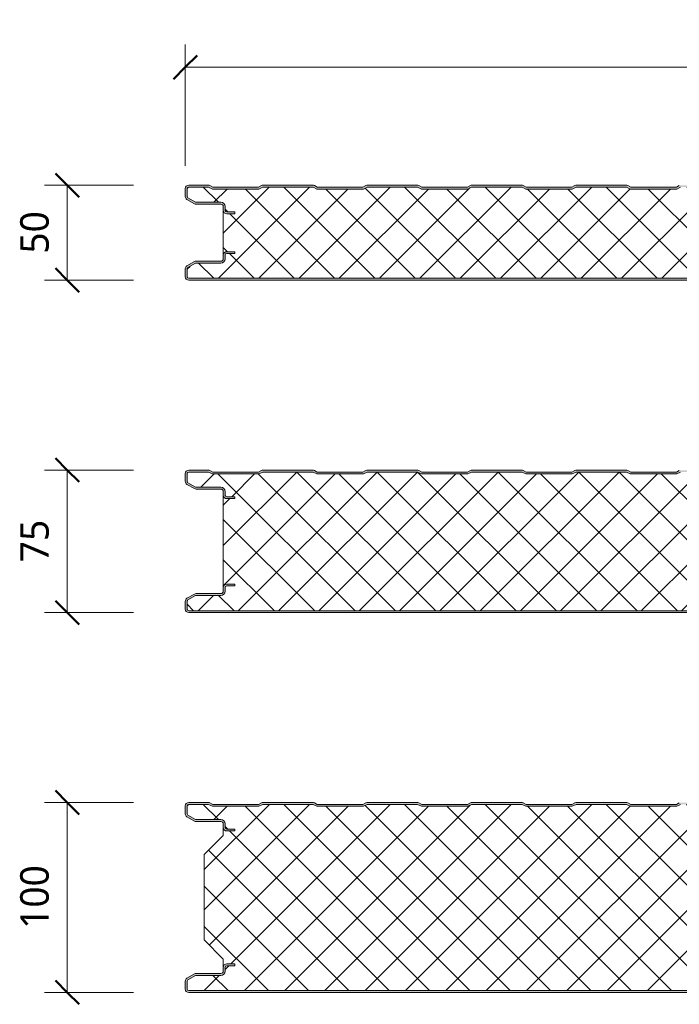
# Model space of a CAD drawing. Header units: millimetres. Extents: x 196 to 3485, y -270 to 1649.
# Tile 3 of 9: x 196 to 544, y 1130 to 1649. Entities that reach past the tile are written whole.
import ezdxf

# ---------------------------------------------------------------- set-up
doc = ezdxf.new("R2010")
doc.units = ezdxf.units.MM
for name, color, linetype, lineweight in [('A-ANNO-DIMS', 211, 'Continuous', 9), ('A-ANNO-DIMS-5', 211, 'Continuous', 9), ('A-DETL-GENF', 92, 'Continuous', 13)]:
    doc.layers.add(name, color=color, linetype=linetype, lineweight=lineweight)
doc.styles.add('Yu Gothic', font='Yu Gothic.ttf', dxfattribs={"height": 15})
doc.dimstyles.new('Diagonal', dxfattribs={"dimscale": 304.8, "dimtxt": 17.413553, "dimasz": 0.04101, "dimexe": 0.03937, "dimexo": 0.024606, "dimgap": 0.024606, "dimtad": 1, "dimdec": 0, "dimzin": 0, "dimdsep": 46, "dimtxsty": 'Yu Gothic', "dimblk1": 'OBLIQUE', "dimblk2": 'OBLIQUE', "dimsah": 1, "dimcen": 0.09, "dimazin": 0, "dimtfac": 1, "dimtdec": 4, "dimtix": 1, "dimtmove": 0, "dimatfit": 3, "dimfxl": 1, "dimtvp": 1, "dimtfill": 1, "dimtolj": 1, "dimtzin": 0, "dimarcsym": 2})

# ---------------------------------------------------------------- blocks, each defined once
blk = doc.blocks.new('CR 1100 - FINELINE - FLAT - CR 1100 50mm - FINELINE - FLAT-4201996-15 PANEL SIZE AND PROFILE Copy 1 Copy 2 Copy 1 Copy 1')
at = {"layer": 'A-DETL-GENF'}
h = blk.add_hatch(color=256, dxfattribs=at)
h.paths.add_polyline_path([(1096.2, 0), (1096.67, 0.06), (1097.1, 0.24), (1097.48, 0.53), (1097.81, 1.03), (1097.94, 1.33), (1098, 2.04), (1098.04, 9.61), (1098.16, 9.9), (1098.35, 10.15), (1098.6, 10.34), (1098.89, 10.46), (1099.2, 10.5), (1118.2, 10.5), (1118.67, 10.56), (1119.1, 10.74), (1119.51, 11.07), (1119.81, 11.52), (1119.94, 11.83), (1120, 12.3), (1119.99, 13.29), (1119.9, 13.77), (1119.76, 14.1), (1119.48, 14.47), (1119, 14.8), (1118.67, 14.94), (1118.2, 15), (1114, 15), (1114, 14), (1118.41, 13.97), (1118.77, 13.77), (1118.98, 13.41), (1119, 13.2), (1118.98, 12.09), (1118.77, 11.73), (1118.41, 11.53), (1118.2, 11.5), (1099.2, 11.5), (1098.63, 11.43), (1097.93, 11.07), (1097.65, 10.86), (1097.3, 10.4), (1097.08, 9.87), (1097, 9.3), (1096.98, 1.59), (1096.77, 1.23), (1096.41, 1.03), (1096.2, 1), (1.59, 1.03), (1.23, 1.23), (1.03, 1.59), (1, 2.04), (1.03, 6.17), (1.23, 6.53), (1.52, 6.72), (5.46, 9), (18.8, 9), (19.37, 9.07), (19.9, 9.29), (20.36, 9.64), (20.71, 10.1), (20.93, 10.63), (21, 11.2), (21.03, 13.41), (21.23, 13.76), (21.6, 13.97), (21.8, 14), (26, 14), (26, 15), (21.49, 14.96), (21.33, 14.94), (20.9, 14.76), (20.53, 14.47), (20.24, 14.1), (20.06, 13.67), (20, 13.2), (19.96, 10.89), (19.84, 10.6), (19.65, 10.35), (19.37, 10.15), (19.11, 10.04), (18.8, 10), (5.46, 9.97), (5.21, 9.94), (4.78, 9.76), (0.9, 7.52), (0.53, 7.23), (0.16, 6.65), (0.06, 6.43), (0, 5.96), (0, 1.8), (0.11, 1.22), (0.24, 0.9), (0.53, 0.53), (1, 0.2), (1.4, 0.05), (1.8, 0), (1095.62, 0)])
h.paths.add_polyline_path([(1118.2, 35), (1118.67, 35.06), (1119.1, 35.24), (1119.48, 35.53), (1119.81, 36.03), (1119.94, 36.33), (1120, 36.8), (1120, 37.7), (1119.94, 38.17), (1119.76, 38.6), (1119.48, 38.97), (1119, 39.3), (1118.67, 39.44), (1118.2, 39.5), (1098.89, 39.54), (1098.6, 39.66), (1098.35, 39.85), (1098.16, 40.1), (1098.04, 40.39), (1098, 40.7), (1098, 48.2), (1097.94, 48.67), (1097.76, 49.1), (1097.48, 49.47), (1097, 49.8), (1096.67, 49.94), (1096.11, 50), (1085.51, 49.94), (1085.06, 49.78), (1083.38, 49), (1059.5, 49), (1057.49, 49.94), (1057.01, 50), (1030.51, 49.94), (1030.06, 49.78), (1028.5, 49), (1004.5, 49), (1002.49, 49.94), (1002.01, 50), (975.51, 49.94), (975.06, 49.78), (973.5, 49), (949.5, 49), (947.49, 49.94), (947.01, 50), (920.51, 49.94), (920.06, 49.78), (918.5, 49), (894.5, 49), (892.49, 49.94), (892.01, 50), (865.51, 49.94), (865.06, 49.78), (863.5, 49), (839.5, 49), (837.49, 49.94), (837.01, 50), (810.51, 49.94), (810.06, 49.78), (808.5, 49), (784.5, 49), (782.49, 49.94), (782.01, 50), (755.51, 49.94), (755.06, 49.78), (753.5, 49), (729.5, 49), (727.49, 49.94), (727.01, 50), (700.51, 49.94), (700.06, 49.78), (698.5, 49), (674.5, 49), (672.49, 49.94), (672.01, 50), (645.51, 49.94), (645.06, 49.78), (643.5, 49), (619.5, 49), (617.49, 49.94), (617.01, 50), (590.51, 49.94), (590.06, 49.78), (588.5, 49), (564.5, 49), (562.49, 49.94), (562.01, 50), (535.51, 49.94), (535.06, 49.78), (533.5, 49), (509.5, 49), (507.49, 49.94), (507.01, 50), (480.51, 49.94), (480.06, 49.78), (478.5, 49), (454.5, 49), (452.49, 49.94), (452.01, 50), (425.51, 49.94), (425.06, 49.78), (423.5, 49), (399.5, 49), (397.49, 49.94), (397.01, 50), (370.51, 49.94), (370.06, 49.78), (368.5, 49), (344.5, 49), (342.49, 49.94), (342.01, 50), (315.51, 49.94), (315.06, 49.78), (313.5, 49), (289.5, 49), (287.49, 49.94), (287.01, 50), (260.51, 49.94), (260.06, 49.78), (258.5, 49), (234.5, 49), (232.49, 49.94), (232.01, 50), (205.51, 49.94), (205.06, 49.78), (203.5, 49), (179.5, 49), (177.49, 49.94), (177.01, 50), (150.51, 49.94), (150.06, 49.78), (148.5, 49), (124.5, 49), (122.49, 49.94), (122.01, 50), (95.51, 49.94), (95.06, 49.78), (93.5, 49), (69.5, 49), (67.49, 49.94), (67.01, 50), (40.51, 49.94), (40.06, 49.78), (38.5, 49), (14.5, 49), (12.49, 49.94), (12.01, 50), (1.4, 49.95), (1.33, 49.94), (0.9, 49.76), (0.53, 49.47), (0.24, 49.1), (0.06, 48.67), (0, 48.2), (0, 44.04), (0.06, 43.57), (0.24, 43.14), (0.53, 42.77), (1, 42.42), (4.78, 40.24), (5.21, 40.06), (5.68, 40), (19.11, 39.96), (19.4, 39.84), (19.65, 39.65), (19.84, 39.4), (19.96, 39.11), (20, 38.8), (20, 36.8), (20.06, 36.33), (20.24, 35.9), (20.53, 35.53), (20.9, 35.24), (21.33, 35.06), (21.8, 35), (26, 35), (26, 36), (21.59, 36.03), (21.23, 36.24), (21.03, 36.59), (21, 36.8), (21, 38.8), (20.93, 39.37), (20.71, 39.9), (20.36, 40.36), (19.9, 40.71), (19.37, 40.93), (18.8, 41), (5.46, 41), (1.23, 43.47), (1.03, 43.83), (1, 44.04), (1.03, 48.41), (1.23, 48.77), (1.59, 48.97), (1.8, 49), (12.27, 49), (14.27, 48), (38.74, 48), (40.74, 49), (67.27, 49), (69.27, 48), (93.74, 48), (95.74, 49), (122.27, 49), (124.27, 48), (148.74, 48), (150.74, 49), (177.27, 49), (179.27, 48), (203.74, 48), (205.74, 49), (232.27, 49), (234.27, 48), (258.74, 48), (260.74, 49), (287.27, 49), (289.27, 48), (313.74, 48), (315.74, 49), (342.27, 49), (344.27, 48), (368.74, 48), (370.74, 49), (397.27, 49), (399.27, 48), (423.74, 48), (425.74, 49), (452.27, 49), (454.27, 48), (478.74, 48), (480.74, 49), (507.27, 49), (509.27, 48), (533.74, 48), (535.74, 49), (562.27, 49), (564.27, 48), (588.74, 48), (590.74, 49), (617.27, 49), (619.27, 48), (643.74, 48), (645.74, 49), (672.27, 49), (674.27, 48), (698.74, 48), (700.74, 49), (727.27, 49), (729.27, 48), (753.74, 48), (755.74, 49), (782.27, 49), (784.27, 48), (808.74, 48), (810.74, 49), (837.27, 49), (839.27, 48), (863.74, 48), (865.74, 49), (892.27, 49), (894.27, 48), (918.74, 48), (920.74, 49), (947.27, 49), (949.27, 48), (973.74, 48), (975.74, 49), (1002.27, 49), (1004.27, 48), (1028.74, 48), (1030.74, 49), (1057.27, 49), (1059.27, 48), (1083.74, 48), (1085.74, 49), (1096.41, 48.97), (1096.77, 48.77), (1096.98, 48.41), (1097, 48), (1097, 40.7), (1097.08, 40.13), (1097.3, 39.6), (1097.65, 39.15), (1098.1, 38.8), (1098.63, 38.58), (1099.2, 38.5), (1118.41, 38.47), (1118.77, 38.27), (1118.98, 37.91), (1119, 37.7), (1118.98, 36.59), (1118.77, 36.24), (1118.41, 36.03), (1118.2, 36), (1114, 36), (1114, 35)])
h = blk.add_hatch(dxfattribs=at)
h.set_pattern_fill('FP_1', color=256, style=0, pattern_type=2)
h.set_pattern_definition([(45, (-283.583, -1511.559), (-10.6066, 10.6066), []), (135, (-283.583, -1511.559), (-10.6066, -10.6066), [])])
h.paths.add_polyline_path([(1.8, 1), (1096.41, 1.03), (1096.77, 1.23), (1096.9, 1.4), (1097, 1.8), (1097, 9.3), (1097.08, 9.87), (1097.3, 10.4), (1097.65, 10.86), (1098.1, 11.21), (1098.63, 11.43), (1099.2, 11.5), (1118.38, 11.52), (1118.7, 11.67), (1118.92, 11.95), (1119, 12.3), (1119, 13.2), (1118.9, 13.6), (1118.6, 13.89), (1118.2, 14), (1114, 14), (1114, 15), (1118.2, 15), (1118.67, 14.94), (1119.1, 14.76), (1119.48, 14.47), (1119.76, 14.1), (1119.94, 13.67), (1120, 13.2), (1120, 36.8), (1119.94, 36.33), (1119.76, 35.9), (1119.48, 35.53), (1119.1, 35.24), (1118.67, 35.06), (1118.2, 35), (1114, 35), (1114, 36), (1118.41, 36.03), (1118.77, 36.24), (1118.9, 36.4), (1119, 36.8), (1119, 37.7), (1118.86, 38.15), (1118.6, 38.39), (1118.2, 38.5), (1099.2, 38.5), (1098.63, 38.58), (1098.1, 38.8), (1097.65, 39.15), (1097.3, 39.6), (1097.08, 40.13), (1097, 40.7), (1097, 48.2), (1096.9, 48.6), (1096.6, 48.89), (1096.2, 49), (1085.74, 49), (1083.74, 48), (1059.27, 48), (1057.27, 49), (1030.74, 49), (1028.74, 48), (1004.27, 48), (1002.27, 49), (975.74, 49), (973.74, 48), (949.27, 48), (947.27, 49), (920.74, 49), (918.74, 48), (894.27, 48), (892.27, 49), (865.74, 49), (863.74, 48), (839.27, 48), (837.27, 49), (810.74, 49), (808.74, 48), (784.27, 48), (782.27, 49), (755.74, 49), (753.74, 48), (729.27, 48), (727.27, 49), (700.74, 49), (698.74, 48), (674.27, 48), (672.27, 49), (645.74, 49), (643.74, 48), (619.27, 48), (617.27, 49), (590.74, 49), (588.74, 48), (564.27, 48), (562.27, 49), (535.74, 49), (533.74, 48), (509.27, 48), (507.27, 49), (480.74, 49), (478.74, 48), (454.27, 48), (452.27, 49), (425.74, 49), (423.74, 48), (399.27, 48), (397.27, 49), (370.74, 49), (368.74, 48), (344.27, 48), (342.27, 49), (315.74, 49), (313.74, 48), (289.27, 48), (287.27, 49), (260.74, 49), (258.74, 48), (234.27, 48), (232.27, 49), (205.74, 49), (203.74, 48), (179.27, 48), (177.27, 49), (150.74, 49), (148.74, 48), (124.27, 48), (122.27, 49), (95.74, 49), (93.74, 48), (69.27, 48), (67.27, 49), (40.74, 49), (38.74, 48), (14.27, 48), (12.27, 49), (1.59, 48.97), (1.23, 48.77), (1.11, 48.6), (1, 48.2), (1, 44.04), (1.11, 43.64), (1.4, 43.35), (5.46, 41), (18.8, 41), (19.37, 40.93), (19.9, 40.71), (20.36, 40.36), (20.71, 39.9), (20.93, 39.37), (21, 38.8), (21, 36.8), (21.11, 36.4), (21.4, 36.11), (21.8, 36), (26, 36), (26, 35), (21.8, 35), (21.33, 35.06), (20.9, 35.24), (20.53, 35.53), (20.24, 35.9), (20.06, 36.33), (20, 36.8), (20, 13.2), (20.06, 13.67), (20.24, 14.1), (20.61, 14.53), (20.9, 14.76), (21.33, 14.94), (21.8, 15), (26, 15), (26, 14), (21.6, 13.97), (21.26, 13.79), (21.13, 13.64), (21, 13.27), (20.98, 11.07), (20.93, 10.63), (20.71, 10.1), (20.36, 9.64), (19.9, 9.29), (19.37, 9.07), (18.8, 9), (5.46, 9), (1.23, 6.53), (1.11, 6.36), (1, 5.96), (1, 1.8), (1.11, 1.4), (1.4, 1.11), (1.59, 1.03)])
for p, q in [((0, 48.2), (0, 44.04)), ((1, 48.2), (1, 44.04)), ((12.01, 50), (1.8, 50)), ((12.27, 49), (1.8, 49)), ((14.27, 48), (12.27, 49)), ((14.5, 49), (12.94, 49.78)), ((38.74, 48), (14.27, 48)), ((38.5, 49), (14.5, 49)), ((40.06, 49.78), (38.5, 49)), ((40.74, 49), (38.74, 48)), ((67.27, 49), (40.74, 49)), ((67.01, 50), (41, 50)), ((69.27, 48), (67.27, 49)), ((69.5, 49), (67.94, 49.78)), ((93.74, 48), (69.27, 48)), ((93.5, 49), (69.5, 49)), ((95.06, 49.78), (93.5, 49)), ((95.74, 49), (93.74, 48)), ((122.27, 49), (95.74, 49)), ((122.01, 50), (96, 50)), ((124.27, 48), (122.27, 49)), ((124.5, 49), (122.94, 49.78)), ((148.74, 48), (124.27, 48)), ((148.5, 49), (124.5, 49)), ((150.06, 49.78), (148.5, 49)), ((150.74, 49), (148.74, 48)), ((177.27, 49), (150.74, 49)), ((177.01, 50), (151, 50)), ((179.27, 48), (177.27, 49)), ((179.5, 49), (177.94, 49.78)), ((203.74, 48), (179.27, 48)), ((203.5, 49), (179.5, 49)), ((205.06, 49.78), (203.5, 49)), ((205.74, 49), (203.74, 48)), ((232.27, 49), (205.74, 49)), ((232.01, 50), (206, 50)), ((234.27, 48), (232.27, 49)), ((234.5, 49), (232.94, 49.78)), ((258.74, 48), (234.27, 48)), ((258.5, 49), (234.5, 49)), ((260.06, 49.78), (258.5, 49)), ((260.74, 49), (258.74, 48)), ((0.9, 42.48), (4.78, 40.24)), ((1.4, 43.35), (5.46, 41)), ((5.46, 41), (18.8, 41)), ((5.68, 40), (18.8, 40)), ((20, 38.8), (20, 36.8)), ((20, 36.8), (20, 13.2)), ((21, 38.8), (21, 36.8)), ((21.8, 36), (26, 36)), ((26, 35), (21.8, 35)), ((26, 36), (26, 35)), ((20, 13.2), (20, 11.2)), ((21, 13.27), (21, 11.2)), ((21.8, 15), (26, 15)), ((26, 14), (21.8, 14)), ((26, 15), (26, 14)), ((0, 5.96), (0, 1.8)), ((4.78, 9.76), (0.9, 7.52)), ((1, 5.96), (1, 1.8)), ((5.46, 9), (1.4, 6.65)), ((18.8, 9), (5.46, 9)), ((18.8, 10), (5.68, 10)), ((1.8, 1), (1096.2, 1)), ((1.8, 0), (1096.2, 0))]:
    blk.add_line(p, q, dxfattribs=at)
for centre, radius, start, end in [((1.8, 48.2), 1.8, 90, 180), ((1.8, 48.2), 0.8, 90, 180), ((1.8, 48.2), 0.8, 150, 180), ((12.01, 47.9), 2.1, 63.4349, 90), ((41, 47.9), 2.1, 90, 116.5651), ((67.01, 47.9), 2.1, 63.4349, 90), ((96, 47.9), 2.1, 90, 116.5651), ((122.01, 47.9), 2.1, 63.4349, 90), ((151, 47.9), 2.1, 90, 116.5651), ((177.01, 47.9), 2.1, 63.4349, 90), ((206, 47.9), 2.1, 90, 116.5651), ((232.01, 47.9), 2.1, 63.4349, 90), ((1.8, 44.04), 1.8, 180, 240), ((1.8, 44.04), 0.8, 180, 210), ((1.8, 44.04), 0.8, 180, 240), ((5.68, 41.8), 1.8, 240, 270), ((18.8, 38.8), 2.2, 360, 90), ((18.8, 38.8), 1.2, 0, 90), ((21.8, 36.8), 1.8, 180, 270), ((21.8, 36.8), 0.8, 180, 210), ((21.8, 36.8), 0.8, 180, 270), ((18.8, 11.2), 1.2, 270, 0), ((18.8, 11.2), 2.2, 270, 360), ((21.8, 13.2), 1.8, 90, 180), ((21.8, 13.2), 0.8, 90, 175.2533), ((21.8, 13.2), 0.8, 165, 180), ((1.8, 5.96), 1.8, 120, 180), ((1.8, 5.96), 0.8, 120, 180), ((1.8, 5.96), 0.8, 150, 180), ((5.68, 8.2), 1.8, 90, 120), ((1.8, 1.8), 1.8, 180, 270), ((1.8, 1.8), 0.8, 180, 210), ((1.8, 1.8), 0.8, 180, 270)]:
    blk.add_arc(centre, radius, start, end, dxfattribs=at)
blk = doc.blocks.new('CR 1100 - FINELINE - FLAT - CR 1100 75mm - FINELINE - FLAT-4202020-15 PANEL SIZE AND PROFILE Copy 1 Copy 2 Copy 1 Copy 1')
at = {"layer": 'A-DETL-GENF'}
h = blk.add_hatch(color=256, dxfattribs=at)
h.paths.add_polyline_path([(756.52, 0), (1096.41, 0.03), (1096.67, 0.06), (1097.1, 0.24), (1097.48, 0.53), (1097.81, 1.03), (1097.94, 1.33), (1098, 1.8), (1098.04, 9.61), (1098.16, 9.9), (1098.35, 10.15), (1098.63, 10.35), (1098.89, 10.46), (1099.2, 10.5), (1118.38, 10.52), (1118.67, 10.56), (1119.1, 10.74), (1119.48, 11.03), (1119.81, 11.52), (1119.94, 11.83), (1120, 12.3), (1119.99, 13.29), (1119.9, 13.77), (1119.76, 14.1), (1119.38, 14.55), (1119.1, 14.76), (1118.67, 14.94), (1118.2, 15), (1114, 15), (1114, 14), (1118.41, 13.97), (1118.77, 13.77), (1118.98, 13.41), (1119, 13.2), (1118.98, 12.09), (1118.77, 11.73), (1118.41, 11.53), (1118.2, 11.5), (1099.2, 11.5), (1098.63, 11.43), (1098.1, 11.21), (1097.65, 10.86), (1097.3, 10.4), (1097.08, 9.87), (1097, 9.3), (1096.98, 1.59), (1096.77, 1.23), (1096.41, 1.03), (1096.2, 1), (1.59, 1.03), (1.23, 1.23), (1.03, 1.59), (1, 1.8), (1.03, 6.17), (1.23, 6.53), (1.52, 6.72), (5.46, 9), (18.8, 9), (19.37, 9.07), (19.9, 9.29), (20.36, 9.64), (20.71, 10.1), (20.93, 10.63), (21, 11.2), (21.03, 13.41), (21.23, 13.76), (21.6, 13.97), (21.8, 14), (26, 14), (26, 15), (21.8, 15), (21.33, 14.94), (20.9, 14.76), (20.53, 14.47), (20.24, 14.1), (20.06, 13.67), (20, 13.2), (19.96, 10.89), (19.84, 10.6), (19.65, 10.35), (19.37, 10.15), (19.11, 10.04), (18.8, 10), (5.46, 9.97), (5.21, 9.94), (4.78, 9.76), (0.9, 7.52), (0.53, 7.23), (0.16, 6.65), (0.06, 6.43), (0, 5.52), (0, 1.8), (0.11, 1.22), (0.24, 0.9), (0.53, 0.53), (1, 0.2), (1.4, 0.05), (1.8, 0), (635.13, 0)])
h.paths.add_polyline_path([(1118.2, 60), (1118.67, 60.06), (1119.1, 60.24), (1119.48, 60.53), (1119.81, 61.03), (1119.94, 61.33), (1120, 61.8), (1120, 62.7), (1119.9, 63.27), (1119.76, 63.6), (1119.48, 63.97), (1119, 64.3), (1118.67, 64.44), (1118.2, 64.5), (1098.89, 64.54), (1098.6, 64.66), (1098.35, 64.85), (1098.16, 65.1), (1098.04, 65.39), (1098, 65.7), (1098, 73.2), (1097.94, 73.67), (1097.76, 74.1), (1097.48, 74.47), (1097, 74.8), (1096.67, 74.94), (1096.11, 75), (1085.51, 74.94), (1085.06, 74.78), (1083.5, 74), (1059.5, 74), (1057.49, 74.94), (1057.01, 75), (1030.51, 74.94), (1030.06, 74.78), (1028.5, 74), (1004.5, 74), (1002.49, 74.94), (1002.01, 75), (975.51, 74.94), (975.06, 74.78), (973.5, 74), (949.5, 74), (947.49, 74.94), (947.01, 75), (920.51, 74.94), (920.06, 74.78), (918.5, 74), (894.5, 74), (892.49, 74.94), (892.01, 75), (865.51, 74.94), (865.06, 74.78), (863.5, 74), (839.5, 74), (837.49, 74.94), (837.01, 75), (810.51, 74.94), (810.06, 74.78), (808.5, 74), (784.5, 74), (782.49, 74.94), (782.01, 75), (755.51, 74.94), (755.06, 74.78), (753.5, 74), (729.5, 74), (727.49, 74.94), (727.01, 75), (700.51, 74.94), (700.06, 74.78), (698.5, 74), (674.5, 74), (672.49, 74.94), (672.01, 75), (645.51, 74.94), (645.06, 74.78), (643.5, 74), (619.5, 74), (617.49, 74.94), (617.01, 75), (590.51, 74.94), (590.06, 74.78), (588.5, 74), (564.5, 74), (562.49, 74.94), (562.01, 75), (535.51, 74.94), (535.06, 74.78), (533.5, 74), (509.5, 74), (507.49, 74.94), (507.01, 75), (480.51, 74.94), (480.06, 74.78), (478.5, 74), (454.5, 74), (452.49, 74.94), (452.01, 75), (425.51, 74.94), (425.06, 74.78), (423.5, 74), (399.5, 74), (397.49, 74.94), (397.01, 75), (370.51, 74.94), (370.06, 74.78), (368.5, 74), (344.5, 74), (342.49, 74.94), (342.01, 75), (315.51, 74.94), (315.06, 74.78), (313.5, 74), (289.5, 74), (287.49, 74.94), (287.01, 75), (260.51, 74.94), (260.06, 74.78), (258.5, 74), (234.5, 74), (232.49, 74.94), (232.01, 75), (205.51, 74.94), (205.06, 74.78), (203.5, 74), (179.5, 74), (177.49, 74.94), (177.01, 75), (150.51, 74.94), (150.06, 74.78), (148.5, 74), (124.5, 74), (122.49, 74.94), (122.01, 75), (95.51, 74.94), (95.06, 74.78), (93.5, 74), (69.5, 74), (67.49, 74.94), (67.01, 75), (40.51, 74.94), (40.06, 74.78), (38.5, 74), (14.5, 74), (12.49, 74.94), (12.01, 75), (1.4, 74.95), (1.33, 74.94), (0.9, 74.76), (0.53, 74.47), (0.24, 74.1), (0.06, 73.67), (0, 73.2), (0, 69.04), (0.1, 68.47), (0.24, 68.14), (0.53, 67.77), (1, 67.42), (4.78, 65.24), (5.21, 65.06), (5.68, 65), (19.11, 64.96), (19.4, 64.84), (19.65, 64.65), (19.84, 64.4), (19.96, 64.11), (20, 63.8), (20, 61.8), (20.06, 61.33), (20.24, 60.9), (20.61, 60.47), (20.9, 60.24), (21.33, 60.06), (21.8, 60), (26, 60), (26, 61), (21.59, 61.03), (21.23, 61.24), (21.03, 61.59), (21, 61.8), (21, 63.8), (20.93, 64.37), (20.61, 65.03), (20.36, 65.36), (19.9, 65.71), (19.37, 65.93), (18.8, 66), (5.46, 66), (1.23, 68.47), (1.03, 68.83), (1, 69.04), (1.03, 73.41), (1.23, 73.77), (1.59, 73.97), (1.8, 74), (12.27, 74), (14.27, 73), (38.74, 73), (40.74, 74), (67.27, 74), (69.27, 73), (93.74, 73), (95.74, 74), (122.27, 74), (124.27, 73), (148.74, 73), (150.74, 74), (177.27, 74), (179.27, 73), (203.74, 73), (205.74, 74), (232.27, 74), (234.27, 73), (258.74, 73), (260.74, 74), (287.27, 74), (289.27, 73), (313.74, 73), (315.74, 74), (342.27, 74), (344.27, 73), (368.74, 73), (370.74, 74), (397.27, 74), (399.27, 73), (423.74, 73), (425.74, 74), (452.27, 74), (454.27, 73), (478.74, 73), (480.74, 74), (507.27, 74), (509.27, 73), (533.74, 73), (535.74, 74), (562.27, 74), (564.27, 73), (588.74, 73), (590.74, 74), (617.27, 74), (619.27, 73), (643.74, 73), (645.74, 74), (672.27, 74), (674.27, 73), (698.74, 73), (700.74, 74), (727.27, 74), (729.27, 73), (753.74, 73), (755.74, 74), (782.27, 74), (784.27, 73), (808.74, 73), (810.74, 74), (837.27, 74), (839.27, 73), (863.74, 73), (865.74, 74), (892.27, 74), (894.27, 73), (918.74, 73), (920.74, 74), (947.27, 74), (949.27, 73), (973.74, 73), (975.74, 74), (1002.27, 74), (1004.27, 73), (1028.74, 73), (1030.74, 74), (1057.27, 74), (1059.27, 73), (1083.74, 73), (1085.74, 74), (1096.41, 73.97), (1096.77, 73.77), (1096.98, 73.41), (1097, 73), (1097, 65.7), (1097.08, 65.13), (1097.3, 64.6), (1097.65, 64.15), (1098.1, 63.8), (1098.63, 63.58), (1099.2, 63.5), (1118.41, 63.47), (1118.77, 63.27), (1118.98, 62.91), (1119, 62.7), (1118.98, 61.59), (1118.77, 61.24), (1118.41, 61.03), (1118.2, 61), (1114, 61), (1114, 60)])
h = blk.add_hatch(dxfattribs=at)
h.set_pattern_fill('FP_2', color=256, style=0, pattern_type=2)
h.set_pattern_definition([(45, (-283.583, -1336.559), (-10.6066, 10.6066), []), (135, (-283.583, -1336.559), (-10.6066, -10.6066), [])])
h.paths.add_polyline_path([(1.8, 1), (1096.41, 1.03), (1096.77, 1.23), (1096.9, 1.4), (1097, 1.8), (1097, 9.3), (1097.08, 9.87), (1097.3, 10.4), (1097.65, 10.86), (1098.1, 11.21), (1098.63, 11.43), (1099.2, 11.5), (1118.38, 11.52), (1118.7, 11.67), (1118.92, 11.95), (1119, 12.3), (1119, 13.2), (1118.9, 13.6), (1118.6, 13.89), (1118.2, 14), (1114, 14), (1114, 15), (1118.2, 15), (1118.67, 14.94), (1119.1, 14.76), (1119.48, 14.47), (1119.76, 14.1), (1119.94, 13.67), (1120, 13.2), (1120, 61.8), (1119.94, 61.33), (1119.76, 60.9), (1119.48, 60.53), (1119.1, 60.24), (1118.67, 60.06), (1118.2, 60), (1114, 60), (1114, 61), (1118.41, 61.03), (1118.77, 61.24), (1118.9, 61.4), (1119, 61.8), (1119, 62.7), (1118.9, 63.1), (1118.6, 63.39), (1118.2, 63.5), (1099.2, 63.5), (1098.63, 63.58), (1098.1, 63.8), (1097.65, 64.15), (1097.3, 64.6), (1097.08, 65.13), (1097, 65.7), (1097, 73.2), (1096.9, 73.6), (1096.6, 73.89), (1096.2, 74), (1085.74, 74), (1083.74, 73), (1059.27, 73), (1057.27, 74), (1030.74, 74), (1028.74, 73), (1004.27, 73), (1002.27, 74), (975.74, 74), (973.74, 73), (949.27, 73), (947.27, 74), (920.74, 74), (918.74, 73), (894.27, 73), (892.27, 74), (865.74, 74), (863.74, 73), (839.27, 73), (837.27, 74), (810.74, 74), (808.74, 73), (784.27, 73), (782.27, 74), (755.74, 74), (753.74, 73), (729.27, 73), (727.27, 74), (700.74, 74), (698.74, 73), (674.27, 73), (672.27, 74), (645.74, 74), (643.74, 73), (619.27, 73), (617.27, 74), (590.74, 74), (588.74, 73), (564.27, 73), (562.27, 74), (535.74, 74), (533.74, 73), (509.27, 73), (507.27, 74), (480.74, 74), (478.74, 73), (454.27, 73), (452.27, 74), (425.74, 74), (423.74, 73), (399.27, 73), (397.27, 74), (370.74, 74), (368.74, 73), (344.27, 73), (342.27, 74), (315.74, 74), (313.74, 73), (289.27, 73), (287.27, 74), (260.74, 74), (258.74, 73), (234.27, 73), (232.27, 74), (205.74, 74), (203.74, 73), (179.27, 73), (177.27, 74), (150.74, 74), (148.74, 73), (124.27, 73), (122.27, 74), (95.74, 74), (93.74, 73), (69.27, 73), (67.27, 74), (40.74, 74), (38.74, 73), (14.27, 73), (12.27, 74), (1.59, 73.97), (1.23, 73.77), (1.11, 73.6), (1, 73.2), (1, 69.04), (1.11, 68.64), (1.4, 68.35), (5.46, 66), (18.8, 66), (19.37, 65.93), (19.9, 65.71), (20.36, 65.36), (20.71, 64.9), (20.93, 64.37), (21, 63.8), (21, 61.8), (21.11, 61.4), (21.4, 61.11), (21.8, 61), (26, 61), (26, 60), (21.8, 60), (21.33, 60.06), (20.9, 60.24), (20.53, 60.53), (20.24, 60.9), (20.06, 61.33), (20, 61.8), (20, 13.2), (20.06, 13.67), (20.24, 14.1), (20.63, 14.55), (20.9, 14.76), (21.33, 14.94), (21.8, 15), (26, 15), (26, 14), (21.6, 13.97), (21.26, 13.79), (21.13, 13.64), (21, 13.27), (21, 11.2), (20.93, 10.63), (20.61, 9.97), (20.36, 9.64), (19.9, 9.29), (19.37, 9.07), (18.8, 9), (5.46, 9), (1.23, 6.53), (1.11, 6.36), (1, 5.96), (1, 1.8), (1.11, 1.4), (1.4, 1.11), (1.59, 1.03)])
for p, q in [((0, 73.2), (0, 69.04)), ((1, 73.2), (1, 69.04)), ((12.01, 75), (1.8, 75)), ((12.27, 74), (1.8, 74)), ((14.27, 73), (12.27, 74)), ((14.5, 74), (12.94, 74.78)), ((38.74, 73), (14.27, 73)), ((38.5, 74), (14.5, 74)), ((40.06, 74.78), (38.5, 74)), ((40.74, 74), (38.74, 73)), ((67.27, 74), (40.74, 74)), ((67.01, 75), (41, 75)), ((69.27, 73), (67.27, 74)), ((69.5, 74), (67.94, 74.78)), ((93.74, 73), (69.27, 73)), ((93.5, 74), (69.5, 74)), ((95.06, 74.78), (93.5, 74)), ((95.74, 74), (93.74, 73)), ((122.27, 74), (95.74, 74)), ((122.01, 75), (96, 75)), ((124.27, 73), (122.27, 74)), ((124.5, 74), (122.94, 74.78)), ((148.74, 73), (124.27, 73)), ((148.5, 74), (124.5, 74)), ((150.06, 74.78), (148.5, 74)), ((150.74, 74), (148.74, 73)), ((177.27, 74), (150.74, 74)), ((177.01, 75), (151, 75)), ((179.27, 73), (177.27, 74)), ((179.5, 74), (177.94, 74.78)), ((203.74, 73), (179.27, 73)), ((203.5, 74), (179.5, 74)), ((205.06, 74.78), (203.5, 74)), ((205.74, 74), (203.74, 73)), ((232.27, 74), (205.74, 74)), ((232.01, 75), (206, 75)), ((234.27, 73), (232.27, 74)), ((234.5, 74), (232.94, 74.78)), ((258.74, 73), (234.27, 73)), ((258.5, 74), (234.5, 74)), ((260.06, 74.78), (258.5, 74)), ((260.74, 74), (258.74, 73)), ((0.9, 67.48), (4.78, 65.24)), ((1.4, 68.35), (5.46, 66)), ((5.46, 66), (18.8, 66)), ((5.68, 65), (18.8, 65)), ((20, 63.8), (20, 61.8)), ((21, 63.8), (21, 61.8)), ((20, 61.8), (20, 13.2)), ((21.8, 61), (26, 61)), ((26, 60), (21.8, 60)), ((26, 61), (26, 60)), ((20, 13.2), (20, 11.2)), ((21, 13.27), (21, 11.2)), ((21.8, 15), (26, 15)), ((26, 14), (21.8, 14)), ((26, 15), (26, 14)), ((0, 5.96), (0, 1.8)), ((4.78, 9.76), (0.9, 7.52)), ((1, 5.96), (1, 1.8)), ((5.46, 9), (1.4, 6.65)), ((18.8, 9), (5.46, 9)), ((18.8, 10), (5.68, 10)), ((1.8, 1), (1096.2, 1)), ((1.8, 0), (1096.2, 0))]:
    blk.add_line(p, q, dxfattribs=at)
for centre, radius, start, end in [((1.8, 73.2), 1.8, 90, 180), ((1.8, 73.2), 0.8, 90, 180), ((1.8, 73.2), 0.8, 150, 180), ((12.01, 72.9), 2.1, 63.4349, 90), ((41, 72.9), 2.1, 90, 116.5651), ((67.01, 72.9), 2.1, 63.4349, 90), ((96, 72.9), 2.1, 90, 116.5651), ((122.01, 72.9), 2.1, 63.4349, 90), ((151, 72.9), 2.1, 90, 116.5651), ((177.01, 72.9), 2.1, 63.4349, 90), ((206, 72.9), 2.1, 90, 116.5651), ((232.01, 72.9), 2.1, 63.4349, 90), ((1.8, 69.04), 1.8, 180, 240), ((1.8, 69.04), 0.8, 180, 210), ((1.8, 69.04), 0.8, 180, 240), ((5.68, 66.8), 1.8, 240, 270), ((18.8, 63.8), 2.2, 360, 90), ((18.8, 63.8), 1.2, 0, 90), ((21.8, 61.8), 1.8, 180, 270), ((21.8, 61.8), 0.8, 180, 210), ((21.8, 61.8), 0.8, 180, 270), ((18.8, 11.2), 1.2, 270, 0), ((18.8, 11.2), 2.2, 270, 360), ((21.8, 13.2), 1.8, 90, 180), ((21.8, 13.2), 0.8, 90, 175.2533), ((21.8, 13.2), 0.8, 165, 180), ((1.8, 5.96), 1.8, 120, 180), ((1.8, 5.96), 0.8, 120, 180), ((1.8, 5.96), 0.8, 150, 180), ((5.68, 8.2), 1.8, 90, 120), ((1.8, 1.8), 1.8, 180, 270), ((1.8, 1.8), 0.8, 180, 210), ((1.8, 1.8), 0.8, 180, 270)]:
    blk.add_arc(centre, radius, start, end, dxfattribs=at)
blk = doc.blocks.new('CR 1100 - FINELINE - FLAT - CR 1100 100mm - FINELINE - FLAT-4201994-15 PANEL SIZE AND PROFILE Copy 1 Copy 2 Copy 1 Copy 1')
at = {"layer": 'A-DETL-GENF'}
h = blk.add_hatch(color=256, dxfattribs=at)
h.paths.add_polyline_path([(635.13, 0), (1096.2, 0), (1096.67, 0.06), (1097.1, 0.24), (1097.48, 0.53), (1097.76, 0.9), (1097.94, 1.33), (1098, 1.8), (1098.04, 9.61), (1098.16, 9.9), (1098.35, 10.15), (1098.6, 10.34), (1098.89, 10.46), (1099.2, 10.5), (1118.2, 10.5), (1118.67, 10.56), (1119.1, 10.74), (1119.48, 11.03), (1119.76, 11.4), (1119.94, 11.83), (1120, 12.3), (1120, 13.2), (1119.94, 13.67), (1119.76, 14.1), (1119.48, 14.47), (1119.1, 14.76), (1118.67, 14.94), (1118.2, 15), (1114, 15), (1114, 14), (1118.41, 13.97), (1118.77, 13.77), (1118.98, 13.41), (1119, 13.2), (1118.98, 12.09), (1118.77, 11.73), (1118.41, 11.53), (1118.2, 11.5), (1099.2, 11.5), (1098.63, 11.43), (1098.1, 11.21), (1097.65, 10.86), (1097.3, 10.4), (1097.08, 9.87), (1097, 9.3), (1096.98, 1.59), (1096.77, 1.23), (1096.41, 1.03), (1096.2, 1), (1.59, 1.03), (1.23, 1.23), (1.03, 1.59), (1, 1.8), (1.03, 6.17), (1.23, 6.53), (1.4, 6.65), (5.46, 9), (18.8, 9), (19.37, 9.07), (19.9, 9.29), (20.36, 9.64), (20.71, 10.1), (20.93, 10.63), (21, 11.2), (21.03, 13.41), (21.23, 13.76), (21.59, 13.97), (21.8, 14), (26, 14), (26, 15), (21.8, 15), (21.33, 14.94), (20.9, 14.76), (20.53, 14.47), (20.24, 14.1), (20.06, 13.67), (20, 13.2), (19.96, 10.89), (19.84, 10.6), (19.65, 10.35), (19.4, 10.16), (19.11, 10.04), (18.8, 10), (5.68, 10), (5.21, 9.94), (4.78, 9.76), (0.9, 7.52), (0.53, 7.23), (0.24, 6.86), (0.06, 6.43), (0, 5.96), (0, 1.8), (0.06, 1.33), (0.24, 0.9), (0.53, 0.53), (0.9, 0.24), (1.33, 0.06), (1.8, 0), (513.75, 0)])
h.paths.add_polyline_path([(1114, 85), (1118.2, 85), (1118.67, 85.06), (1119.1, 85.24), (1119.48, 85.53), (1119.76, 85.9), (1119.94, 86.33), (1120, 86.8), (1120, 87.7), (1119.94, 88.17), (1119.76, 88.6), (1119.48, 88.97), (1119.1, 89.26), (1118.67, 89.44), (1118.2, 89.5), (1098.89, 89.54), (1098.6, 89.66), (1098.35, 89.85), (1098.16, 90.1), (1098.04, 90.39), (1098, 90.7), (1098, 98.2), (1097.94, 98.67), (1097.76, 99.1), (1097.48, 99.47), (1097.1, 99.76), (1096.67, 99.94), (1096.2, 100), (1085.51, 99.94), (1085.06, 99.78), (1083.5, 99), (1059.5, 99), (1057.49, 99.94), (1057.01, 100), (1030.51, 99.94), (1030.06, 99.78), (1028.5, 99), (1004.5, 99), (1002.49, 99.94), (1002.01, 100), (975.51, 99.94), (975.06, 99.78), (973.5, 99), (949.5, 99), (947.49, 99.94), (947.01, 100), (920.51, 99.94), (920.06, 99.78), (918.5, 99), (894.5, 99), (892.49, 99.94), (892.01, 100), (865.51, 99.94), (865.06, 99.78), (863.5, 99), (839.5, 99), (837.49, 99.94), (837.01, 100), (810.51, 99.94), (810.06, 99.78), (808.5, 99), (784.5, 99), (782.49, 99.94), (782.01, 100), (755.51, 99.94), (755.06, 99.78), (753.5, 99), (729.5, 99), (727.49, 99.94), (727.01, 100), (700.51, 99.94), (700.06, 99.78), (698.5, 99), (674.5, 99), (672.49, 99.94), (672.01, 100), (645.51, 99.94), (645.06, 99.78), (643.5, 99), (619.5, 99), (617.49, 99.94), (617.01, 100), (590.51, 99.94), (590.06, 99.78), (588.5, 99), (564.5, 99), (562.49, 99.94), (562.01, 100), (535.51, 99.94), (535.06, 99.78), (533.5, 99), (509.5, 99), (507.49, 99.94), (507.01, 100), (480.51, 99.94), (480.06, 99.78), (478.5, 99), (454.5, 99), (452.49, 99.94), (452.01, 100), (425.51, 99.94), (425.06, 99.78), (423.5, 99), (399.5, 99), (397.49, 99.94), (397.01, 100), (370.51, 99.94), (370.06, 99.78), (368.5, 99), (344.5, 99), (342.49, 99.94), (342.01, 100), (315.51, 99.94), (315.06, 99.78), (313.5, 99), (289.5, 99), (287.49, 99.94), (287.01, 100), (260.51, 99.94), (260.06, 99.78), (258.5, 99), (234.5, 99), (232.49, 99.94), (232.01, 100), (205.51, 99.94), (205.06, 99.78), (203.5, 99), (179.5, 99), (177.49, 99.94), (177.01, 100), (150.51, 99.94), (150.06, 99.78), (148.5, 99), (124.5, 99), (122.49, 99.94), (122.01, 100), (95.51, 99.94), (95.06, 99.78), (93.5, 99), (69.5, 99), (67.49, 99.94), (67.01, 100), (40.51, 99.94), (40.06, 99.78), (38.5, 99), (14.5, 99), (12.49, 99.94), (12.01, 100), (1.8, 100), (1.33, 99.94), (0.9, 99.76), (0.53, 99.47), (0.24, 99.1), (0.06, 98.67), (0, 98.2), (0, 94.04), (0.06, 93.57), (0.24, 93.14), (0.53, 92.77), (0.9, 92.48), (4.78, 90.24), (5.21, 90.06), (5.68, 90), (19.11, 89.96), (19.4, 89.84), (19.65, 89.65), (19.84, 89.4), (19.96, 89.11), (20, 88.8), (20, 86.8), (20.06, 86.33), (20.24, 85.9), (20.53, 85.53), (20.9, 85.24), (21.33, 85.06), (21.8, 85), (26, 85), (26, 86), (21.59, 86.03), (21.23, 86.24), (21.03, 86.59), (21, 86.8), (21, 88.8), (20.93, 89.37), (20.71, 89.9), (20.36, 90.36), (19.9, 90.71), (19.37, 90.93), (18.8, 91), (5.46, 91), (1.23, 93.47), (1.03, 93.83), (1, 94.04), (1.03, 98.41), (1.23, 98.77), (1.59, 98.97), (1.8, 99), (12.27, 99), (14.27, 98), (38.74, 98), (40.74, 99), (67.27, 99), (69.27, 98), (93.74, 98), (95.74, 99), (122.27, 99), (124.27, 98), (148.74, 98), (150.74, 99), (177.27, 99), (179.27, 98), (203.74, 98), (205.74, 99), (232.27, 99), (234.27, 98), (258.74, 98), (260.74, 99), (287.27, 99), (289.27, 98), (313.74, 98), (315.74, 99), (342.27, 99), (344.27, 98), (368.74, 98), (370.74, 99), (397.27, 99), (399.27, 98), (423.74, 98), (425.74, 99), (452.27, 99), (454.27, 98), (478.74, 98), (480.74, 99), (507.27, 99), (509.27, 98), (533.74, 98), (535.74, 99), (562.27, 99), (564.27, 98), (588.74, 98), (590.74, 99), (617.27, 99), (619.27, 98), (643.74, 98), (645.74, 99), (672.27, 99), (674.27, 98), (698.74, 98), (700.74, 99), (727.27, 99), (729.27, 98), (753.74, 98), (755.74, 99), (782.27, 99), (784.27, 98), (808.74, 98), (810.74, 99), (837.27, 99), (839.27, 98), (863.74, 98), (865.74, 99), (892.27, 99), (894.27, 98), (918.74, 98), (920.74, 99), (947.27, 99), (949.27, 98), (973.74, 98), (975.74, 99), (1002.27, 99), (1004.27, 98), (1028.74, 98), (1030.74, 99), (1057.27, 99), (1059.27, 98), (1083.74, 98), (1085.74, 99), (1096.41, 98.97), (1096.77, 98.77), (1096.98, 98.41), (1097, 98.2), (1097, 90.7), (1097.08, 90.13), (1097.3, 89.6), (1097.65, 89.15), (1098.1, 88.8), (1098.63, 88.58), (1099.2, 88.5), (1118.41, 88.47), (1118.77, 88.27), (1118.98, 87.91), (1119, 87.7), (1118.98, 86.59), (1118.77, 86.24), (1118.41, 86.03), (1118.2, 86), (1114, 86)])
h = blk.add_hatch(dxfattribs=at)
h.set_pattern_fill('FP_3', color=256, style=0, pattern_type=2)
h.set_pattern_definition([(45, (-283.583, -1136.559), (-10.6066, 10.6066), []), (135, (-283.583, -1136.559), (-10.6066, -10.6066), [])])
h.paths.add_polyline_path([(535.74, 1), (1096.41, 1.03), (1096.77, 1.24), (1096.9, 1.4), (1097, 1.8), (1097.04, 9.61), (1097.09, 9.9), (1097.3, 10.4), (1097.65, 10.86), (1098.1, 11.21), (1098.63, 11.43), (1099.21, 11.5), (1118.41, 11.53), (1118.77, 11.74), (1118.9, 11.9), (1119, 12.3), (1118.95, 13.41), (1118.89, 13.6), (1118.6, 13.89), (1118.2, 14), (1114, 14), (1114, 15), (1118.6, 14.95), (1118.77, 14.9), (1119.1, 14.76), (1119.48, 14.47), (1119.76, 14.1), (1119.94, 13.67), (1120, 13.52), (1120, 17.6), (1110, 27.61), (1110, 72.68), (1120, 82.6), (1119.98, 86.59), (1119.94, 86.33), (1119.76, 85.9), (1119.48, 85.53), (1119.1, 85.24), (1118.6, 85.05), (1118.2, 85), (1114, 85), (1114, 86), (1118.41, 86.03), (1118.77, 86.24), (1118.9, 86.4), (1119, 86.8), (1118.95, 87.91), (1118.85, 88.16), (1118.6, 88.39), (1118.2, 88.5), (1098.89, 88.54), (1098.6, 88.59), (1098.1, 88.8), (1097.65, 89.15), (1097.3, 89.6), (1097.08, 90.13), (1097, 90.7), (1096.95, 98.41), (1096.9, 98.6), (1096.6, 98.89), (1096.2, 99), (1085.74, 99), (1083.74, 98), (1059.27, 98), (1057.27, 99), (1030.74, 99), (1028.74, 98), (1004.27, 98), (1002.27, 99), (975.74, 99), (973.74, 98), (949.27, 98), (947.27, 99), (920.74, 99), (918.74, 98), (894.27, 98), (892.27, 99), (865.74, 99), (863.74, 98), (839.27, 98), (837.27, 99), (810.74, 99), (808.74, 98), (784.27, 98), (782.27, 99), (755.74, 99), (753.74, 98), (729.27, 98), (727.27, 99), (700.74, 99), (698.74, 98), (674.27, 98), (672.27, 99), (645.74, 99), (643.74, 98), (619.27, 98), (617.27, 99), (590.74, 99), (588.74, 98), (564.27, 98), (562.27, 99), (535.74, 99), (533.74, 98), (509.27, 98), (507.27, 99), (480.74, 99), (478.74, 98), (454.27, 98), (452.27, 99), (425.74, 99), (423.74, 98), (399.27, 98), (397.27, 99), (370.74, 99), (368.74, 98), (344.27, 98), (342.27, 99), (315.74, 99), (313.74, 98), (289.27, 98), (287.27, 99), (260.74, 99), (258.74, 98), (234.27, 98), (232.27, 99), (205.74, 99), (203.74, 98), (179.27, 98), (177.27, 99), (150.74, 99), (148.74, 98), (124.27, 98), (122.27, 99), (95.74, 99), (93.74, 98), (69.27, 98), (67.27, 99), (40.74, 99), (38.74, 98), (14.27, 98), (12.27, 99), (1.59, 98.97), (1.23, 98.77), (1.11, 98.6), (1, 98.2), (1.06, 93.83), (1.11, 93.64), (1.4, 93.35), (5.46, 91), (19.11, 90.96), (19.4, 90.91), (19.9, 90.71), (20.36, 90.36), (20.71, 89.9), (20.93, 89.37), (21, 88.8), (21.06, 86.59), (21.11, 86.4), (21.4, 86.11), (21.8, 86), (26, 86), (26, 85), (21.4, 85.05), (21.23, 85.1), (20.9, 85.24), (20.53, 85.53), (20.24, 85.9), (20.06, 86.33), (20, 86.48), (20, 82.6), (10, 72.68), (10, 27.61), (20, 17.6), (20.03, 13.41), (20.06, 13.67), (20.24, 14.1), (20.61, 14.53), (20.9, 14.76), (21.4, 14.95), (21.8, 15), (26, 15), (26, 14), (21.59, 13.97), (21.23, 13.76), (21.11, 13.6), (21, 13.2), (20.96, 10.89), (20.91, 10.6), (20.61, 9.97), (20.36, 9.64), (19.9, 9.29), (19.37, 9.07), (18.8, 9), (5.46, 9), (1.23, 6.53), (1.11, 6.36), (1, 5.96), (1.06, 1.59), (1.16, 1.33), (1.4, 1.11), (1.8, 1), (533.74, 1)])
for p, q in [((12.01, 100), (1.8, 100)), ((1.8, 99), (12.27, 99)), ((12.27, 99), (14.27, 98)), ((14.5, 99), (12.94, 99.78)), ((38.5, 99), (14.5, 99)), ((40.06, 99.78), (38.5, 99)), ((38.74, 98), (40.74, 99)), ((40.74, 99), (67.27, 99)), ((67.01, 100), (41, 100)), ((67.27, 99), (69.27, 98)), ((69.5, 99), (67.94, 99.78)), ((93.5, 99), (69.5, 99)), ((95.06, 99.78), (93.5, 99)), ((93.74, 98), (95.74, 99)), ((95.74, 99), (122.27, 99)), ((122.01, 100), (96, 100)), ((122.27, 99), (124.27, 98)), ((124.5, 99), (122.94, 99.78)), ((148.5, 99), (124.5, 99)), ((150.06, 99.78), (148.5, 99)), ((148.74, 98), (150.74, 99)), ((150.74, 99), (177.27, 99)), ((177.01, 100), (151, 100)), ((177.27, 99), (179.27, 98)), ((179.5, 99), (177.94, 99.78)), ((203.5, 99), (179.5, 99)), ((205.06, 99.78), (203.5, 99)), ((203.74, 98), (205.74, 99)), ((205.74, 99), (232.27, 99)), ((232.01, 100), (206, 100)), ((232.27, 99), (234.27, 98)), ((234.5, 99), (232.94, 99.78)), ((258.5, 99), (234.5, 99)), ((260.06, 99.78), (258.5, 99)), ((258.74, 98), (260.74, 99)), ((0, 98.2), (0, 94.04)), ((1, 94.04), (1, 98.2)), ((5.46, 91), (1.4, 93.35)), ((14.27, 98), (38.74, 98)), ((69.27, 98), (93.74, 98)), ((124.27, 98), (148.74, 98)), ((179.27, 98), (203.74, 98)), ((234.27, 98), (258.74, 98)), ((0.9, 92.48), (4.78, 90.24)), ((18.8, 91), (5.46, 91)), ((5.68, 90), (18.8, 90)), ((20, 88.8), (20, 86.8)), ((21, 86.8), (21, 88.8)), ((20, 86.8), (20, 82.6)), ((26, 86), (21.8, 86)), ((21.8, 85), (26, 85)), ((26, 85), (26, 86)), ((20, 82.6), (10, 72.68)), ((10, 72.68), (10, 27.61)), ((10, 27.61), (20, 17.6)), ((20, 17.6), (20, 13.2)), ((20, 13.2), (20, 11.2)), ((21, 11.2), (21, 13.2)), ((26, 15), (21.8, 15)), ((21.8, 14), (26, 14)), ((26, 14), (26, 15)), ((0, 5.96), (0, 1.8)), ((4.78, 9.76), (0.9, 7.52)), ((1, 1.8), (1, 5.96)), ((1.4, 6.65), (5.46, 9)), ((5.46, 9), (18.8, 9)), ((18.8, 10), (5.68, 10)), ((1096.2, 1), (1.8, 1)), ((1.8, 0), (1096.2, 0))]:
    blk.add_line(p, q, dxfattribs=at)
for centre, radius, start, end in [((1.8, 98.2), 1.8, 90, 180), ((1.8, 98.2), 0.8, 90, 180), ((12.01, 97.9), 2.1, 63.4349, 90), ((41, 97.9), 2.1, 90, 116.5651), ((67.01, 97.9), 2.1, 63.4349, 90), ((96, 97.9), 2.1, 90, 116.5651), ((122.01, 97.9), 2.1, 63.4349, 90), ((151, 97.9), 2.1, 90, 116.5651), ((177.01, 97.9), 2.1, 63.4349, 90), ((206, 97.9), 2.1, 90, 116.5651), ((232.01, 97.9), 2.1, 63.4349, 90), ((1.8, 94.04), 1.8, 180, 240), ((1.8, 94.04), 0.8, 180, 240), ((5.68, 91.8), 1.8, 240, 270), ((18.8, 88.8), 2.2, 360, 90), ((18.8, 88.8), 1.2, 0, 90), ((21.8, 86.8), 1.8, 180, 270), ((21.8, 86.8), 0.8, 180, 270), ((18.8, 11.2), 1.2, 270, 0), ((18.8, 11.2), 2.2, 270, 0), ((21.8, 13.2), 1.8, 90, 180), ((21.8, 13.2), 0.8, 90, 180), ((1.8, 5.96), 1.8, 120, 180), ((1.8, 5.96), 0.8, 120, 180), ((5.68, 8.2), 1.8, 90, 120), ((1.8, 1.8), 1.8, 180, 270), ((1.8, 1.8), 0.8, 180, 270)]:
    blk.add_arc(centre, radius, start, end, dxfattribs=at)
blk = doc.blocks.new('DIMBLOCK1-15 PANEL SIZE AND PROFILE Copy 1 Copy 2 Copy 1 Copy 1')
at = {"layer": 'A-ANNO-DIMS-5', "lineweight": 50}
for p, q in [((221.48, 1561.56), (215.23, 1567.81)), ((221.48, 1561.56), (227.73, 1555.31)), ((221.48, 1511.56), (215.23, 1517.81)), ((221.48, 1511.56), (227.73, 1505.31))]:
    blk.add_line(p, q, dxfattribs=at)
at = {"layer": 'A-ANNO-DIMS-5'}
for p, q in [((221.48, 1561.56), (209.48, 1561.56)), ((221.48, 1511.56), (221.48, 1561.56)), ((221.48, 1561.56), (256.31, 1561.56)), ((221.48, 1511.56), (209.48, 1511.56)), ((221.48, 1511.56), (256.31, 1511.56))]:
    blk.add_line(p, q, dxfattribs=at)
at = {"layer": 'A-ANNO-DIMS-5', "color": 0, "insert": (196.68, 1525.55), "char_height": 15, "width": 26.4276, "attachment_point": 1, "rotation": 90, "line_spacing_factor": 1.024327, "style": 'Yu Gothic', "bg_fill": 3, "box_fill_scale": 1.25, "bg_fill_color": 256, "bg_fill_true_color": 13158600, "bg_fill_transparency": 0}
blk.add_mtext('50', dxfattribs=at)
blk = doc.blocks.new('_Oblique')
at = {"color": 0, "linetype": 'ByBlock', "lineweight": -2}
blk.add_line((-0.5, -0.5), (0.5, 0.5), dxfattribs=at)
blk = doc.blocks.new('DIMBLOCK2-15 PANEL SIZE AND PROFILE Copy 1 Copy 2 Copy 1 Copy 1')
at = {"layer": 'A-ANNO-DIMS-5', "lineweight": 50}
for p, q in [((221.48, 1411.56), (215.23, 1417.81)), ((221.48, 1411.56), (227.73, 1405.31)), ((221.48, 1336.56), (215.23, 1342.81)), ((221.48, 1336.56), (227.73, 1330.31))]:
    blk.add_line(p, q, dxfattribs=at)
at = {"layer": 'A-ANNO-DIMS-5'}
for p, q in [((221.48, 1411.56), (209.48, 1411.56)), ((221.48, 1336.56), (221.48, 1411.56)), ((221.48, 1411.56), (256.31, 1411.56)), ((221.48, 1336.56), (209.48, 1336.56)), ((221.48, 1336.56), (256.31, 1336.56))]:
    blk.add_line(p, q, dxfattribs=at)
at = {"layer": 'A-ANNO-DIMS-5', "color": 0, "insert": (196.68, 1363.05), "char_height": 15, "width": 26.4276, "attachment_point": 1, "rotation": 90, "line_spacing_factor": 1.024327, "style": 'Yu Gothic', "bg_fill": 3, "box_fill_scale": 1.25, "bg_fill_color": 256, "bg_fill_true_color": 13158600, "bg_fill_transparency": 0}
blk.add_mtext('75', dxfattribs=at)
blk = doc.blocks.new('DIMBLOCK3-15 PANEL SIZE AND PROFILE Copy 1 Copy 2 Copy 1 Copy 1')
at = {"layer": 'A-ANNO-DIMS-5', "lineweight": 50}
for p, q in [((221.48, 1236.56), (215.23, 1242.81)), ((221.48, 1236.56), (227.73, 1230.31)), ((221.48, 1136.56), (215.23, 1142.81)), ((221.48, 1136.56), (227.73, 1130.31))]:
    blk.add_line(p, q, dxfattribs=at)
at = {"layer": 'A-ANNO-DIMS-5'}
for p, q in [((221.48, 1236.56), (209.48, 1236.56)), ((221.48, 1136.56), (221.48, 1236.56)), ((221.48, 1236.56), (256.31, 1236.56)), ((221.48, 1136.56), (209.48, 1136.56)), ((221.48, 1136.56), (256.31, 1136.56))]:
    blk.add_line(p, q, dxfattribs=at)
at = {"layer": 'A-ANNO-DIMS-5', "color": 0, "insert": (196.68, 1170.04), "char_height": 15, "width": 39.6414, "attachment_point": 1, "rotation": 90, "line_spacing_factor": 1.024327, "style": 'Yu Gothic', "bg_fill": 3, "box_fill_scale": 1.25, "bg_fill_color": 256, "bg_fill_true_color": 13158600, "bg_fill_transparency": 0}
blk.add_mtext('100', dxfattribs=at)
blk = doc.blocks.new('DIMBLOCK7-15 PANEL SIZE AND PROFILE Copy 1 Copy 2 Copy 1 Copy 1')
at = {"layer": 'A-ANNO-DIMS-5'}
for p, q in [((283.58, 1623.64), (283.58, 1635.64)), ((1381.59, 1623.64), (1381.59, 1635.64)), ((283.58, 1623.64), (1381.59, 1623.64)), ((283.58, 1623.64), (283.58, 1571.84)), ((1381.59, 1623.64), (1381.59, 1571.07))]:
    blk.add_line(p, q, dxfattribs=at)
at = {"layer": 'A-ANNO-DIMS-5', "lineweight": 50}
for p, q in [((283.58, 1623.64), (289.83, 1629.89)), ((1381.59, 1623.64), (1387.84, 1629.89)), ((283.58, 1623.64), (277.33, 1617.39)), ((1381.59, 1623.64), (1375.34, 1617.39))]:
    blk.add_line(p, q, dxfattribs=at)
at = {"layer": 'A-ANNO-DIMS-5', "color": 0, "insert": (738.09, 1648.44), "char_height": 15, "width": 226.7859, "attachment_point": 1, "line_spacing_factor": 1.024327, "style": 'Yu Gothic', "bg_fill": 3, "box_fill_scale": 1.25, "bg_fill_color": 256, "bg_fill_true_color": 13158600, "bg_fill_transparency": 0}
blk.add_mtext('1100 COVER WIDTH', dxfattribs=at)

msp = doc.modelspace()

# ---------------------------------------------------------------- block references
at = {"layer": 'A-DETL-GENF'}
for name, p in [('CR 1100 - FINELINE - FLAT - CR 1100 50mm - FINELINE - FLAT-4201996-15 PANEL SIZE AND PROFILE Copy 1 Copy 2 Copy 1 Copy 1', (283.58, 1511.56)), ('CR 1100 - FINELINE - FLAT - CR 1100 75mm - FINELINE - FLAT-4202020-15 PANEL SIZE AND PROFILE Copy 1 Copy 2 Copy 1 Copy 1', (283.58, 1336.56)), ('CR 1100 - FINELINE - FLAT - CR 1100 100mm - FINELINE - FLAT-4201994-15 PANEL SIZE AND PROFILE Copy 1 Copy 2 Copy 1 Copy 1', (283.58, 1136.56))]:
    msp.add_blockref(name, p, dxfattribs=at)

# ---------------------------------------------------------------- dimensions: what is measured, and where the dimension line sits
at = {"layer": 'A-ANNO-DIMS'}
for base, p1, p2, override, picture, middle in [((221.48, 1561.56), (263.81, 1511.56), (263.81, 1561.56), {"dimpost": '<>', "dimfxl": 50}, 'DIMBLOCK1-15 PANEL SIZE AND PROFILE Copy 1 Copy 2 Copy 1 Copy 1', (206.48, 1536.56)), ((221.48, 1411.56), (263.81, 1336.56), (263.81, 1411.56), {"dimpost": '<>', "dimfxl": 75}, 'DIMBLOCK2-15 PANEL SIZE AND PROFILE Copy 1 Copy 2 Copy 1 Copy 1', (206.48, 1374.06)), ((221.48, 1236.56), (263.81, 1136.56), (263.81, 1236.56), {"dimpost": '<>', "dimfxl": 100}, 'DIMBLOCK3-15 PANEL SIZE AND PROFILE Copy 1 Copy 2 Copy 1 Copy 1', (206.48, 1186.56))]:
    dim = msp.add_linear_dim(base=base, p1=p1, p2=p2, angle=90, dimstyle='Diagonal', override=override, dxfattribs=at)
    dim.commit()
    dim.dimension.update_dxf_attribs({"geometry": picture, "text_midpoint": middle})

# ---------------------------------------------------------------- next in the draw order: dimensions: what is measured, and where the dimension line sits
dim = msp.add_linear_dim(base=(1381.59, 1623.64), p1=(283.58, 1579.34), p2=(1381.59, 1563.57), text='1100 COVER WIDTH', dimstyle='Diagonal', override={"dimpost": '<>', "dimfxl": 1098.116101}, dxfattribs=at)
dim.commit()
dim.dimension.update_dxf_attribs({"geometry": 'DIMBLOCK7-15 PANEL SIZE AND PROFILE Copy 1 Copy 2 Copy 1 Copy 1', "text_midpoint": (832.58, 1638.69)})

doc.saveas('drawing.dxf')
